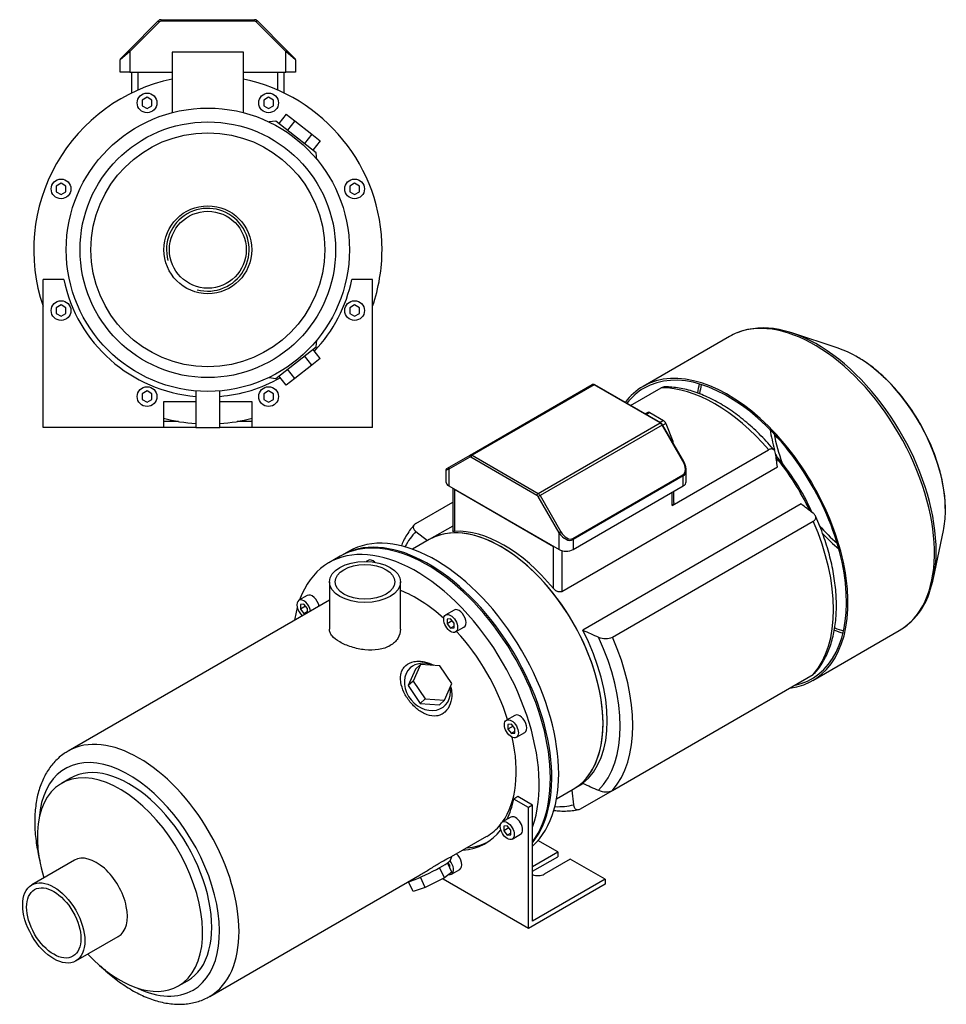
# Model space of a CAD drawing. Header units: millimetres. Extents: x 77 to 1181, y 10 to 760.
# Tile 2 of 2: x 711 to 1181, y 10 to 508. Entities that reach past the tile are written whole.
import ezdxf

# ---------------------------------------------------------------- set-up
doc = ezdxf.new("R2010")
doc.units = ezdxf.units.MM
for name, color, linetype in [('BASETTA_MEC_90_T', 7, 'Continuous'), ('CARCASSA_MEC_90-', 7, 'Continuous'), ('COPRIVENTOLA_MEC', 7, 'Continuous'), ('CORPO_MH_3-5_[8]', 7, 'Continuous'), ('FLANGIA_MOTORE_T', 7, 'Continuous'), ('STAFFA_3-5-9_INT', 7, 'Continuous'), ('螺栓_：_六角头_-_M20.0', 7, 'Continuous')]:
    doc.layers.add(name, color=color, linetype=linetype)

# ---------------------------------------------------------------- blocks, each defined once
blk = doc.blocks.new('SE')
at = {"layer": 'BASETTA_MEC_90_T', "color": 7, "linetype": 'Continuous'}
for p, q in [((939.29, 287.81), (1001.09, 323.49)), ((1002.09, 323.4), (940.29, 287.71)), ((1035.57, 304.07), (1002.09, 323.4)), ((1035.97, 304.11), (1002.49, 323.44)), ((973.77, 268.39), (1035.57, 304.07)), ((1036.57, 303.01), (974.77, 267.33)), ((1036.86, 303.18), (1036.57, 303.01)), ((1047.16, 284.67), (1036.57, 303.01)), ((1047.45, 284.83), (1036.86, 303.18)), ((939.12, 286.79), (928.53, 280.68)), ((928.7, 281.7), (939.29, 287.81)), ((973.2, 267.41), (939.72, 286.73)), ((940.29, 287.71), (973.77, 268.39)), ((1047.16, 284.67), (1047.45, 284.83)), ((927.07, 280.3), (927.07, 274.25)), ((927.47, 280.99), (928.7, 281.7)), ((928.53, 280.68), (928.53, 272.21)), ((1048.79, 274.25), (1048.79, 280.3)), ((991.3, 245.56), (1047.16, 277.81)), ((1047.33, 277.25), (991.46, 245)), ((1047.33, 272.21), (1047.33, 277.25)), ((928.53, 272.21), (984.39, 239.96)), ((991.46, 239.96), (1047.33, 272.21)), ((974.77, 267.33), (973.8, 266.77)), ((984.39, 248.43), (973.8, 266.77)), ((974.77, 267.33), (985.36, 248.98)), ((985.36, 248.98), (984.39, 248.43)), ((984.39, 239.96), (984.39, 248.43)), ((991.46, 245), (991.46, 239.96))]:
    blk.add_line(p, q, dxfattribs=at)
for centre, radius, start, end in [((1001.74, 322.27), 1.38, 57.1582, 117.9799), ((1034.62, 301.92), 2.57, 29.4692, 58.4279), ((1039.93, 280.21), 8.83, 3.3627, 31.5637), ((927.87, 280.3), 0.8, 120, 174.5753)]:
    blk.add_arc(centre, radius, start, end, dxfattribs=at)
for centre, major_axis, ratio, start_param, end_param in [((1002.09, 321.76), (1, -1.73), 0.57735, 2.356194, 3.141593), ((1002.09, 322.74), (-0.4, -0.693), 0.57735, 3.141593, 3.926991), ((1035.57, 303.41), (-0.4, -0.693), 0.57735, 3.157534, 3.926991), ((1035.57, 302.43), (-1, 1.73), 0.57735, 4.712389, 5.497787), ((939.69, 287.12), (-0.4, 0.693), 0.816497, 0, 1.570796), ((939.72, 285.76), (0.6, -1.04), 0.57735, 2.356194, 3.141593), ((940.29, 286.08), (-1, 1.73), 0.57735, 5.497787, 6.283185), ((940.29, 287.06), (0.4, 0.693), 0.57735, 0.785398, 2.356194), ((1044.19, 282.95), (2.97, -5.14), 0.57735, 0, 1.570796), ((932.07, 282.72), (5, 2.44), 0.074688, 3.097903, 3.890534), ((929.1, 281.01), (0.4, -0.693), 0.816497, 3.141593, 4.712389), ((1043.79, 282.72), (-3.71, 5.36), 0.624963, 3.090017, 3.875415), ((1043.79, 282.72), (-3.71, 5.36), 0.624963, 3.875415, 3.944688), ((932.07, 274.25), (5, 0), 0.57735, 3.141593, 3.926991), ((1046.76, 277.58), (0.4, -0.693), 0.57735, 0.785398, 1.570796), ((1043.79, 274.25), (-5, 0), 0.57735, 2.356194, 3.141593), ((973.77, 267.73), (0.4, 0.693), 0.57735, 0.785398, 2.356194), ((973.2, 266.43), (-0.6, 1.04), 0.57735, 4.712389, 5.497787), ((973.77, 266.75), (-1, 1.73), 0.57735, 4.712389, 5.497787), ((987.93, 250.47), (3.71, -5.36), 0.624963, 4.660813, 6.231609), ((988.33, 250.7), (-2.97, 5.14), 0.57735, 1.570796, 3.141593), ((990.9, 245.32), (-0.4, 0.693), 0.57735, 3.926991, 4.712389), ((987.93, 242), (5, 0), 0.57735, 3.926991, 5.497787)]:
    blk.add_ellipse(centre, major_axis=major_axis, ratio=ratio, start_param=start_param, end_param=end_param, dxfattribs=at)
at = {"layer": 'CARCASSA_MEC_90-', "color": 7, "linetype": 'Continuous'}
for p, q in [((1020.63, 312.96), (1036.15, 321.92)), ((1041.67, 262.24), (1090.59, 290.48)), ((985.81, 218.75), (1095.06, 281.82)), ((930.48, 271.09), (930.48, 249.41)), ((931.36, 270.58), (981.57, 241.59)), ((931.36, 270.58), (931.36, 249.18)), ((1042.55, 263.83), (1042.55, 269.45)), ((1041.67, 262.24), (1041.67, 268.95)), ((911.79, 253.15), (930.48, 263.94)), ((1107.03, 263.05), (996.37, 199.16)), ((1011.48, 195.59), (1113.21, 254.33)), ((930.48, 251.9), (918.55, 245.01)), ((911.87, 249.08), (917.79, 244.57)), ((981.57, 220.19), (981.57, 241.59)), ((985.81, 239.39), (985.81, 218.75)), ((1011.48, 118.03), (1113.21, 176.76)), ((991.55, 118.57), (996.61, 121.49)), ((990.79, 118.13), (991.74, 110.75)), ((995.22, 108.64), (1011.48, 118.03))]:
    blk.add_line(p, q, dxfattribs=at)
for centre, radius, start, end in [((-217.41, 97.59), 1325.33, 7.99073, 8.29024), ((573.23, -442.85), 885.01, 52.40707, 52.9039), ((1534.34, 1419.64), 1333.78, 246.21251, 246.59049), ((1008.01, 203.43), 8.57, 245.3325, 293.8877), ((1534.34, 1342.07), 1333.78, 246.21251, 246.59049), ((1008.01, 125.82), 8.53, 245.2115, 294.0087)]:
    blk.add_arc(centre, radius, start, end, dxfattribs=at)
for centre, major_axis, start_param, end_param in [((1063.37, 244.32), (-42.5, 73.61), 5.027726, 5.967849), ((1072.07, 249.35), (-35, 60.62), 4.541703, 5.033558), ((1069.95, 248.13), (-36.5, 63.22), 4.565704, 5.004153), ((955.05, 181.79), (-36.5, 63.22), 3.141593, 6.283185), ((1063.37, 244.32), (42.5, -73.61), 0.192432, 1.378365), ((956.46, 182.6), (-36.5, 63.22), 4.989935, 6.005639), ((958.15, 183.58), (-40.43, 70.03), 0.157586, 0.350233), ((957.17, 183.01), (36.5, -63.22), 0.076912, 1.493884), ((958.15, 183.58), (40.43, -70.03), 0.157586, 1.41321), ((961.63, 185.59), (42.5, -73.61), 0.192432, 1.378365), ((958.15, 183.58), (40.43, -70.03), 5.932952, 6.125599)]:
    blk.add_ellipse(centre, major_axis=major_axis, ratio=0.57735, start_param=start_param, end_param=end_param, dxfattribs=at)
for points, knots in [([(1036.15, 321.92), (1036.37, 322.04), (1036.58, 322.14), (1037.01, 322.28), (1037.22, 322.33), (1037.46, 322.35), (1037.51, 322.35), (1037.56, 322.35)], [0, 0, 0, 0, 0.125, 0.125, 0.25, 0.25, 0.2808438, 0.2808438, 0.2808438, 0.2808438]), ([(1093.45, 290.24), (1093.17, 290.56), (1091.9, 292.08), (1089.3, 294.96), (1085.83, 298.54), (1082.24, 301.94), (1078.58, 305.11), (1074.85, 308.06), (1071.07, 310.76), (1067.26, 313.2), (1063.41, 315.38), (1059.56, 317.28), (1055.71, 318.9), (1051.88, 320.22), (1048.08, 321.23), (1044.36, 321.93), (1040.76, 322.32), (1038.69, 322.33), (1037.55, 322.33)], [0, 0, 0, 0, 0.014879, 0.080926, 0.147026, 0.213183, 0.279407, 0.3457, 0.412067, 0.478505, 0.545004, 0.611548, 0.678098, 0.744595, 0.810969, 0.877127, 0.942965, 1, 1, 1, 1]), ([(1094.07, 288.68), (1094.01, 289.15), (1093.88, 289.55), (1093.59, 290.06), (1093.48, 290.22), (1093.23, 290.48), (1093.09, 290.59), (1092.78, 290.77), (1092.61, 290.84), (1092.26, 290.91), (1092.07, 290.93), (1091.67, 290.89), (1091.46, 290.85), (1091.03, 290.71), (1090.81, 290.61), (1090.59, 290.48)], [0, 0, 0, 0, 0.25, 0.25, 0.375, 0.375, 0.5, 0.5, 0.625, 0.625, 0.75, 0.75, 0.875, 0.875, 1, 1, 1, 1]), ([(1042.55, 263.82), (1042.55, 263.68), (1042.53, 263.53), (1042.47, 263.23), (1042.42, 263.08), (1042.27, 262.79), (1042.17, 262.66), (1041.95, 262.43), (1041.82, 262.32), (1041.67, 262.24)], [0.5149041, 0.5149041, 0.5149041, 0.5149041, 0.625, 0.625, 0.75, 0.75, 0.875, 0.875, 1, 1, 1, 1]), ([(1113.21, 254.33), (1113.44, 254.46), (1113.64, 254.61), (1113.98, 254.92), (1114.11, 255.09), (1114.33, 255.44), (1114.4, 255.62), (1114.48, 255.99), (1114.49, 256.17), (1114.46, 256.54), (1114.42, 256.72), (1114.28, 257.09), (1114.18, 257.26), (1113.95, 257.6), (1113.81, 257.77), (1113.5, 258.1), (1113.32, 258.25), (1113.13, 258.4)], [0, 0, 0, 0, 0.125, 0.125, 0.25, 0.25, 0.375, 0.375, 0.5, 0.5, 0.625, 0.625, 0.75, 0.75, 0.875, 0.875, 1, 1, 1, 1]), ([(1113.97, 177.39), (1114.67, 178.2), (1115.93, 179.68), (1117.79, 182.46), (1119.49, 185.51), (1120.98, 188.82), (1122.24, 192.34), (1123.27, 196.08), (1124.06, 200), (1124.6, 204.1), (1124.91, 208.35), (1124.97, 212.74), (1124.79, 217.25), (1124.37, 221.86), (1123.71, 226.55), (1122.82, 231.3), (1121.7, 236.1), (1120.36, 240.92), (1118.79, 245.77), (1117.03, 250.56), (1115.46, 254.43), (1114.55, 256.44), (1114.27, 257.04)], [0, 0, 0, 0, 0.04398, 0.094366, 0.145167, 0.196394, 0.248017, 0.299976, 0.352196, 0.404601, 0.457124, 0.509707, 0.562307, 0.614889, 0.667438, 0.719947, 0.772412, 0.824834, 0.877216, 0.929563, 0.981881, 1, 1, 1, 1]), ([(911.04, 252.53), (910.34, 251.71), (909.08, 250.23), (907.21, 247.45), (905.63, 244.61), (904.73, 242.66), (904.35, 241.77)], [0, 0, 0, 0, 0.0440522, 0.0944414, 0.1452462, 0.1859183, 0.1859183, 0.1859183, 0.1859183]), ([(911.79, 253.15), (911.56, 253.02), (911.36, 252.87), (911.03, 252.56), (910.89, 252.39), (910.68, 252.04), (910.6, 251.86), (910.52, 251.49), (910.51, 251.31), (910.54, 250.94), (910.59, 250.76), (910.73, 250.39), (910.82, 250.22), (911.05, 249.87), (911.19, 249.71), (911.5, 249.38), (911.68, 249.23), (911.87, 249.08)], [0, 0, 0, 0, 0.125, 0.125, 0.25, 0.25, 0.375, 0.375, 0.5, 0.5, 0.625, 0.625, 0.75, 0.75, 0.875, 0.875, 1, 1, 1, 1]), ([(931.36, 249.18), (931.1, 249.16), (930.89, 249.17), (930.66, 249.22), (930.6, 249.24), (930.52, 249.3), (930.49, 249.33), (930.48, 249.38), (930.48, 249.39), (930.48, 249.4)], [0, 0, 0, 0, 0.25, 0.25, 0.375, 0.375, 0.5, 0.5, 0.5237308, 0.5237308, 0.5237308, 0.5237308]), ([(985.81, 218.75), (985.66, 218.66), (985.49, 218.6), (985.14, 218.51), (984.95, 218.49), (984.57, 218.49), (984.37, 218.51), (983.97, 218.59), (983.78, 218.65), (983.39, 218.79), (983.2, 218.88), (982.83, 219.09), (982.65, 219.2), (982.13, 219.58), (981.83, 219.87), (981.57, 220.19)], [0, 0, 0, 0, 0.125, 0.125, 0.25, 0.25, 0.375, 0.375, 0.5, 0.5, 0.625, 0.625, 0.75, 0.75, 1, 1, 1, 1]), ([(1113.99, 177.38), (1113.93, 177.32), (1113.87, 177.26), (1113.64, 177.04), (1113.44, 176.9), (1113.21, 176.76)], [0.828794, 0.828794, 0.828794, 0.828794, 0.875, 0.875, 1, 1, 1, 1]), ([(991.74, 110.75), (991.8, 110.26), (991.92, 109.83), (992.19, 109.27), (992.3, 109.1), (992.54, 108.8), (992.68, 108.67), (992.98, 108.45), (993.15, 108.37), (993.51, 108.26), (993.7, 108.23), (994.11, 108.24), (994.32, 108.27), (994.77, 108.41), (994.99, 108.51), (995.22, 108.64)], [0, 0, 0, 0, 0.25, 0.25, 0.375, 0.375, 0.5, 0.5, 0.625, 0.625, 0.75, 0.75, 0.875, 0.875, 1, 1, 1, 1]), ([(981.6, 107.9), (982.4, 107.8), (984.42, 107.6), (987.57, 107.51), (991.09, 107.72), (993.13, 108.07), (994.31, 108.29)], [0.8135131, 0.8135131, 0.8135131, 0.8135131, 0.8475335, 0.8994286, 0.9509192, 1, 1, 1, 1])]:
    blk.add_open_spline(points, degree=3, knots=knots, dxfattribs=at)
at = {"layer": 'COPRIVENTOLA_MEC', "color": 7, "linetype": 'Continuous'}
for p, q in [((1125.8, 341.96), (1102.38, 349.66)), ((1070.78, 347.91), (1026.95, 322.6)), ((1174.1, 225.44), (1179.13, 249.57)), ((1112.95, 173.65), (1156.78, 198.95))]:
    blk.add_line(p, q, dxfattribs=at)
for centre, radius, start, end in [((1087.83, 315.86), 36.37, 77.5065, 111.0428), ((1138.36, 229.36), 35.52, 300.9865, 343.637)]:
    blk.add_arc(centre, radius, start, end, dxfattribs=at)
for centre, major_axis, start_param, end_param in [((1113.78, 273.43), (43, -74.48), 0, 3.058565), ((1113.78, 273.43), (43, -74.48), 3.058565, 3.141593), ((1115.07, 274.18), (-42.69, 73.94), 5.463663, 5.821224), ((1115.07, 274.18), (-42.69, 73.94), 3.919625, 5.463663), ((1135.24, 285.82), (31.75, -54.99), -3.946679, -3.715101), ((1135.24, 285.82), (31.75, -54.99), 0.773996, 2.336506), ((1069.95, 248.13), (-43, 74.48), 2.896558, 6.283185), ((1069.95, 248.13), (-42.5, 73.61), 2.949161, 6.283185), ((1069.95, 248.13), (-43, 74.48), 0, 0.241113), ((1069.95, 248.13), (-42.5, 73.61), 0, 0.233977), ((1113.78, 273.43), (-42.5, 73.61), 0.54173, 0.616466), ((1114.64, 273.93), (42.29, -73.25), 3.692759, 3.768332), ((1134.81, 285.57), (-31.35, 54.3), 0.982408, 1.163146), ((1135.36, 285.89), (30.56, -52.93), 4.161301, 4.429339), ((1134.81, 285.57), (-31.35, 54.3), 1.201171, 1.219495), ((1135.24, 285.82), (31.75, -54.99), 0.573508, 0.773996), ((1135.36, 285.89), (30.56, -52.93), 5.039578, 5.263477), ((1134.81, 285.57), (-31.35, 54.3), -4.320213, -4.124001), ((1115.07, 274.18), (-42.69, 73.94), 3.613484, 3.919625), ((1114.64, 273.93), (42.29, -73.25), -0.626981, -0.551166), ((1113.78, 273.43), (-42.5, 73.61), -3.758, -3.683323)]:
    blk.add_ellipse(centre, major_axis=major_axis, ratio=0.57735, start_param=start_param, end_param=end_param, dxfattribs=at)
blk.add_open_spline([(1180.16, 259.53), (1180.15, 260.88), (1180.13, 263.2), (1179.81, 267.19), (1179.27, 271.22), (1178.49, 275.35), (1177.48, 279.51), (1176.25, 283.71), (1174.81, 287.91), (1173.16, 292.09), (1171.31, 296.24), (1169.28, 300.33), (1167.07, 304.34), (1164.69, 308.25), (1162.16, 312.05), (1159.48, 315.72), (1156.68, 319.23), (1153.76, 322.56), (1150.74, 325.71), (1147.63, 328.65), (1144.44, 331.39), (1141.22, 333.85), (1138.45, 335.78), (1136.92, 336.67), (1136.35, 337.01)], degree=3, knots=[0, 0, 0, 0, 0.044783, 0.091558, 0.13831, 0.185029, 0.231713, 0.278363, 0.324982, 0.371576, 0.418149, 0.464708, 0.51126, 0.557811, 0.604367, 0.650933, 0.697517, 0.744125, 0.790764, 0.837439, 0.884157, 0.930922, 0.977734, 1, 1, 1, 1], dxfattribs=at)
at = {"layer": 'CORPO_MH_3-5_[8]', "color": 7, "linetype": 'Continuous'}
for p, q in [((873.45, 236.58), (867.79, 233.31)), ((887.63, 234.51), (886.7, 233.98)), ((868.04, 223.59), (868.04, 199.59)), ((904.04, 199.59), (904.04, 223.59)), ((856.83, 216.73), (852.58, 214.28)), ((868.04, 214.4), (735.61, 137.94)), ((855.08, 212.31), (853.32, 212.15)), ((853.32, 212.15), (853.32, 209.79)), ((855.9, 211.29), (853.32, 209.79)), ((853.32, 209.79), (855.08, 207.59)), ((856.85, 210.11), (855.08, 212.31)), ((856.85, 207.94), (856.85, 210.11)), ((856.85, 208.61), (855.08, 207.59)), ((855.08, 207.59), (856.46, 207.71)), ((931.2, 209.36), (926.96, 206.91)), ((929.46, 204.94), (927.69, 204.78)), ((927.69, 204.78), (927.69, 202.42)), ((931.22, 202.74), (929.46, 204.94)), ((930.28, 203.92), (927.69, 202.42)), ((927.69, 202.42), (929.46, 200.22)), ((931.22, 201.25), (929.46, 200.22)), ((929.46, 200.22), (931.22, 200.38)), ((931.22, 200.38), (931.22, 202.74)), ((931.96, 198.25), (936.2, 200.7)), ((914.17, 181.8), (910.51, 173.4)), ((914.17, 181.8), (911.56, 179.45)), ((923.94, 181.16), (914.17, 181.8)), ((930.05, 172.12), (923.94, 181.16)), ((911.56, 179.45), (907.89, 171.05)), ((910.51, 173.4), (907.89, 171.05)), ((907.89, 171.05), (914.01, 162.01)), ((910.51, 173.4), (916.62, 164.36)), ((926.39, 163.72), (930.05, 172.12)), ((916.62, 164.36), (914.01, 162.01)), ((914.01, 162.01), (923.78, 161.36)), ((916.62, 164.36), (926.39, 163.72)), ((926.39, 163.72), (923.78, 161.36)), ((962, 156), (957.76, 153.55)), ((960.26, 151.58), (958.49, 151.42)), ((958.49, 151.42), (958.49, 149.07)), ((961.08, 150.56), (958.49, 149.07)), ((962.03, 149.38), (960.26, 151.58)), ((958.49, 149.07), (960.26, 146.87)), ((962.03, 147.89), (960.26, 146.87)), ((960.26, 146.87), (962.03, 147.02)), ((962.03, 147.02), (962.03, 149.38)), ((962.76, 144.89), (967, 147.34)), ((736.91, 124.26), (732.27, 121.58)), ((929.96, 84.45), (947.79, 94.75)), ((738.8, 82.62), (717.23, 70.17)), ((930.05, 76.61), (927.79, 81.26)), ((929.36, 82.66), (929.99, 84.45)), ((807.36, 13.67), (914, 75.24)), ((926.39, 73.73), (923.88, 78.88)), ((930.05, 76.61), (926.39, 73.73)), ((910.51, 66.87), (908.16, 71.7)), ((916.62, 68.86), (914.1, 74.03)), ((926.39, 73.73), (916.62, 68.86)), ((916.62, 68.86), (910.51, 66.87)), ((739.48, 31.63), (761.05, 44.09)), ((791.52, 18.96), (796.16, 21.63))]:
    blk.add_line(p, q, dxfattribs=at)
for centre, major_axis, ratio, start_param, end_param in [((917.57, 160.15), (44.13, -76.43), 0.57735, 0.241164, 3.141593), ((911.92, 156.88), (44.13, -76.43), 0.57735, 0.45581, 3.593987), ((890.13, 230.18), (2.5, -4.33), 0.57735, 2.083393, 3.141593), ((855.08, 209.95), (-2.5, 4.33), 0.57735, 4.160308, 6.283185), ((859.33, 212.4), (2.5, -4.33), 0.57735, 1.018715, 3.141593), ((911.92, 156.88), (35.88, -62.14), 0.57735, 2.076031, 2.512145), ((911.92, 156.88), (44.13, -76.43), 0.57735, 3.660226, 3.763049), ((855.08, 209.95), (-2.5, 4.33), 0.57735, 0, 2.122878), ((933.7, 205.03), (2.5, -4.33), 0.57735, 0, 3.141593), ((911.92, 156.88), (35.88, -62.14), 0.57735, 1.202887, 1.938706), ((917.67, 170.41), (-8.7, 9.66), 0.810411, 0, 4.056698), ((917.67, 170.41), (-8.7, 9.66), 0.810411, 5.253429, 6.283185), ((964.5, 151.67), (2.5, -4.33), 0.57735, 0, 3.141593), ((771.48, 75.8), (-35.87, 62.14), 0.57735, 3.142561, 6.283185), ((911.92, 156.88), (35.88, -62.14), 0.57735, 0.25816, 1.065562), ((766.53, 72.95), (32.38, -56.08), 0.57735, 0, 3.835482), ((771.48, 75.8), (-35.87, 62.14), 0.57735, 0, 0.000083), ((766.53, 72.95), (29.63, -51.31), 0.57735, 0, 3.141593), ((761.9, 70.27), (29.62, -51.31), 0.57735, 0, 4.327423), ((911.92, 156.88), (35.88, -62.14), 0.57735, 0, 0.21901), ((749.92, 63.36), (11.13, -19.27), 0.57735, 0, 3.141593), ((917.67, 77.11), (11.69, 5.69), 0.099506, 3.627919, 6.183016), ((761.9, 70.27), (29.62, -51.31), 0.57735, 5.097355, 6.283185), ((766.53, 72.95), (32.38, -56.08), 0.57735, 5.589296, 6.283185)]:
    blk.add_ellipse(centre, major_axis=major_axis, ratio=ratio, start_param=start_param, end_param=end_param, dxfattribs=at)
for centre, major_axis in [((886.04, 223.59), (-18, 0)), ((886.04, 223.59), (-15.15, 0)), ((929.46, 202.58), (-2.5, 4.33)), ((960.26, 149.22), (-2.5, 4.33)), ((728.35, 50.9), (11.13, -19.27)), ((728.35, 50.9), (9.74, -16.87))]:
    blk.add_ellipse(centre, major_axis=major_axis, ratio=0.57735, dxfattribs=at)
for points, knots in [([(904.04, 199.59), (904.04, 199.59), (904.04, 199.59), (904.03, 198), (903.57, 196.39), (901.78, 193.54), (900.44, 192.27), (897.94, 190.83), (897.01, 190.41), (895.05, 189.75), (894.01, 189.5), (890.73, 188.98), (888.39, 188.96), (884.86, 189.33), (883.69, 189.51), (881.4, 190), (880.25, 190.3), (878.08, 190.99), (877.04, 191.38), (875.07, 192.23), (874.15, 192.69), (871.65, 194.13), (870.3, 195.2), (868.95, 196.82), (868.61, 197.38), (868.15, 198.48), (868.04, 199.03), (868.04, 199.59), (868.04, 199.59), (868.04, 199.6)], [0.1249858, 0.1249858, 0.1249858, 0.1249858, 0.125, 0.125, 0.1875, 0.1875, 0.25, 0.25, 0.28125, 0.28125, 0.3125, 0.3125, 0.375, 0.375, 0.40625, 0.40625, 0.4375, 0.4375, 0.46875, 0.46875, 0.5, 0.5, 0.5625, 0.5625, 0.59375, 0.59375, 0.625, 0.625, 0.6251231, 0.6251231, 0.6251231, 0.6251231]), ([(926.53, 157.69), (925.93, 157.16), (925.28, 156.73), (923.87, 156.08), (923.11, 155.86), (920.78, 155.53), (919.12, 155.75), (916.7, 156.6), (915.89, 156.97), (914.33, 157.84), (913.57, 158.34), (911.35, 160.05), (910, 161.39), (907.59, 164.41), (906.59, 166.01), (905.01, 169.37), (904.47, 171.06), (904.08, 173.57), (904.03, 174.38), (904.09, 175.95), (904.2, 176.73), (904.61, 178.19), (904.89, 178.87), (905.65, 180.13), (906.13, 180.72), (907.82, 182.23), (909.31, 182.93), (911.8, 183.41), (912.68, 183.48), (914.46, 183.43), (915.37, 183.32), (917.86, 182.78), (919.41, 182.19), (920.85, 181.39)], [0, 0, 0, 0, 0.03125, 0.03125, 0.0625, 0.0625, 0.125, 0.125, 0.15625, 0.15625, 0.1875, 0.1875, 0.25, 0.25, 0.3125, 0.3125, 0.375, 0.375, 0.40625, 0.40625, 0.4375, 0.4375, 0.46875, 0.46875, 0.5, 0.5, 0.5625, 0.5625, 0.59375, 0.59375, 0.625, 0.625, 0.6792325, 0.6792325, 0.6792325, 0.6792325]), ([(929.43, 170.57), (929.75, 169.41), (929.93, 168.22), (930.06, 165.24), (929.8, 163.42), (928.65, 160.21), (927.73, 158.76), (926.53, 157.69)], [0.8346005, 0.8346005, 0.8346005, 0.8346005, 0.875, 0.875, 0.9375, 0.9375, 1, 1, 1, 1]), ([(735.62, 137.92), (734.86, 137.47), (733.4, 136.6), (731.11, 134.79), (728.89, 132.66), (726.85, 130.26), (725.03, 127.62), (723.41, 124.74), (722.02, 121.62), (720.86, 118.29), (719.94, 114.76), (719.27, 111.03), (718.84, 107.14), (718.66, 103.11), (718.74, 98.95), (719.06, 94.69), (719.62, 90.35), (720.37, 86.23), (720.99, 83.55), (721.29, 82.35)], [0, 0, 0, 0, 0.0159961, 0.0362865, 0.0566156, 0.0770741, 0.0977368, 0.1186553, 0.1398526, 0.161322, 0.1830315, 0.2049322, 0.2269693, 0.2490907, 0.2712536, 0.2934216, 0.3155729, 0.3376974, 0.3556002, 0.3556002, 0.3556002, 0.3556002]), ([(914, 75.24), (914.07, 75.28), (914.14, 75.32), (914.98, 75.8), (915.76, 76.27), (917.34, 77.24), (918.16, 77.75), (919.79, 78.77), (920.59, 79.28), (922.17, 80.26), (922.96, 80.74), (925.18, 82.08), (926.51, 82.83), (928.04, 83.62), (928.48, 83.84), (929.2, 84.17), (929.47, 84.29), (929.89, 84.46), (930, 84.49), (929.99, 84.48)], [0.3721818, 0.3721818, 0.3721818, 0.3721818, 0.375, 0.375, 0.40625, 0.40625, 0.4375, 0.4375, 0.46875, 0.46875, 0.5, 0.5, 0.5625, 0.5625, 0.59375, 0.59375, 0.625, 0.625, 0.6619883, 0.6619883, 0.6619883, 0.6619883]), ([(751.97, 29.14), (752.08, 29.03), (753.3, 27.86), (755.65, 25.71), (759.08, 22.88), (762.57, 20.28), (766.12, 17.94), (769.72, 15.86), (773.33, 14.06), (776.96, 12.55), (780.58, 11.35), (784.17, 10.46), (787.71, 9.89), (791.18, 9.65), (794.55, 9.74), (797.81, 10.15), (800.93, 10.87), (803.86, 11.91), (806.08, 12.9), (807.12, 13.55), (807.38, 13.72)], [0.643455, 0.643455, 0.643455, 0.643455, 0.6457867, 0.6678868, 0.6900285, 0.7122146, 0.7344444, 0.7567131, 0.779009, 0.8013046, 0.8235607, 0.8457275, 0.8677451, 0.8895501, 0.9110879, 0.9323252, 0.9532601, 0.9739242, 0.9943793, 1, 1, 1, 1])]:
    blk.add_open_spline(points, degree=3, knots=knots, dxfattribs=at)
at = {"layer": 'FLANGIA_MOTORE_T', "color": 7, "linetype": 'Continuous'}
for p, q in [((918.55, 245.01), (910.11, 240.13)), ((877.69, 239.03), (874.15, 236.98)), ((983.11, 113.69), (991.55, 118.57))]:
    blk.add_line(p, q, dxfattribs=at)
for centre, major_axis, start_param, end_param in [((955.05, 181.79), (36.5, -63.22), 0, 3.141593), ((918.28, 160.56), (44.12, -76.43), 0.219659, 3.149605), ((921.81, 162.6), (44.12, -76.43), 0.121401, 3.141593)]:
    blk.add_ellipse(centre, major_axis=major_axis, ratio=0.57735, start_param=start_param, end_param=end_param, dxfattribs=at)
at = {"layer": 'STAFFA_3-5-9_INT', "color": 7, "linetype": 'Continuous'}
for p, q in [((963.52, 114.84), (961.39, 113.62)), ((970.96, 110.55), (963.52, 114.84)), ((968.84, 109.32), (961.39, 113.62)), ((970.96, 110.55), (968.84, 109.32)), ((970.96, 51.76), (970.96, 110.55)), ((968.84, 48.08), (968.84, 109.32)), ((959.88, 104.47), (955.64, 102.02)), ((958.14, 100.05), (956.37, 99.89)), ((956.37, 99.89), (956.37, 97.54)), ((959.91, 97.85), (958.14, 100.05)), ((958.96, 99.03), (956.37, 97.54)), ((956.37, 97.54), (958.14, 95.34)), ((959.91, 96.36), (958.14, 95.34)), ((958.14, 95.34), (959.91, 95.49)), ((959.91, 95.49), (959.91, 97.85)), ((960.64, 93.36), (964.88, 95.81)), ((983.69, 86.87), (973.71, 92.63)), ((970.96, 79.52), (983.69, 86.87)), ((983.69, 86.87), (983.69, 84.42)), ((928.15, 81.24), (927.88, 81.08)), ((929.1, 80.07), (928.02, 81.42)), ((929.1, 78.57), (929.1, 80.07)), ((970.96, 77.07), (983.69, 84.42)), ((990.05, 83.19), (976.9, 75.6)), ((1007.73, 72.99), (990.05, 83.19)), ((929.1, 78.57), (929.1, 78.57)), ((929.83, 75.58), (934.08, 78.03)), ((925.7, 72.99), (925.7, 73.39)), ((968.84, 48.08), (925.7, 72.99)), ((1007.73, 70.54), (968.84, 48.08)), ((1007.73, 72.99), (970.96, 51.76)), ((1007.73, 72.99), (1007.73, 70.54))]:
    blk.add_line(p, q, dxfattribs=at)
for centre, major_axis, start_param, end_param in [((909.79, 155.66), (-37.25, 64.52), 3.514775, 3.724263), ((962.38, 100.14), (-2.5, 4.33), 3.141593, 6.283185), ((909.79, 155.66), (-37.25, 64.52), 2.869041, 3.382098), ((911.92, 156.88), (-37.25, 64.52), 2.869041, 3.113115), ((931.58, 82.36), (-2.5, 4.33), 3.141593, 5.26447), ((927.33, 79.91), (2.5, -4.33), 0, 1.815566), ((927.33, 79.91), (2.5, -4.33), 5.830585, 6.283185), ((973.72, 77.44), (4.5, 0), 4.052757, 5.497787)]:
    blk.add_ellipse(centre, major_axis=major_axis, ratio=0.57735, start_param=start_param, end_param=end_param, dxfattribs=at)
blk.add_ellipse((958.14, 97.69), major_axis=(2.5, -4.33), ratio=0.57735, dxfattribs=at)
at = {"layer": '螺栓_：_六角头_-_M20.0', "color": 7, "linetype": 'Continuous'}
for p, q in [((1029.38, 309.45), (1028.05, 308.68)), ((1030.38, 309.35), (1028.64, 308.34)), ((1030.38, 309.35), (1037.32, 305.34)), ((1037.32, 305.34), (1035.58, 304.33)), ((1038.55, 303.82), (1037.01, 302.93)), ((1038.55, 303.82), (1042.02, 294.87)), ((1042.02, 294.87), (1041.75, 294.72))]:
    blk.add_line(p, q, dxfattribs=at)
for centre, major_axis, start_param, end_param in [((1030.38, 307.72), (1, -1.73), 2.356194, 3.141593), ((1037.32, 303.71), (-1, 1.73), 4.45059, 5.497787), ((1040.79, 294.76), (1, -1.73), 0.769923, 1.308997)]:
    blk.add_ellipse(centre, major_axis=major_axis, ratio=0.57735, start_param=start_param, end_param=end_param, dxfattribs=at)
blk = doc.blocks.new('SE4')
at = {"layer": 'BASETTA_MEC_90_T', "color": 7, "linetype": 'Continuous'}
for p, q in [((766.35, 492.75), (781.33, 507.73)), ((781.9, 507.16), (766.92, 492.18)), ((781.33, 507.73), (781.9, 507.16)), ((782.75, 508.31), (830.09, 508.31)), ((782.75, 508.31), (782.75, 507.51)), ((830.09, 507.51), (782.75, 507.51)), ((830.09, 508.31), (830.09, 507.51)), ((831.5, 507.73), (830.94, 507.16)), ((845.92, 492.18), (830.94, 507.16)), ((831.5, 507.73), (846.48, 492.75)), ((766.92, 492.18), (761.92, 487.98)), ((762.15, 488.55), (766.35, 492.75)), ((766.92, 492.18), (766.35, 492.75)), ((766.92, 492.18), (766.92, 481.81)), ((846.48, 492.75), (845.92, 492.18)), ((845.92, 481.81), (845.92, 492.18)), ((850.92, 487.98), (845.92, 492.18)), ((846.48, 492.75), (850.68, 488.55)), ((761.92, 481.81), (761.92, 487.98)), ((850.92, 487.98), (850.92, 481.81)), ((766.92, 481.81), (761.92, 481.81)), ((766.92, 481.81), (788.42, 481.81)), ((824.42, 481.81), (845.92, 481.81)), ((850.92, 481.81), (845.92, 481.81))]:
    blk.add_line(p, q, dxfattribs=at)
for centre, radius, start, end in [((782.75, 506.31), 2, 90, 135), ((782.75, 506.31), 1.2, 90, 135), ((830.09, 506.31), 2, 45, 90), ((830.09, 506.31), 1.2, 45, 90), ((762.72, 487.98), 0.8, 135, 180), ((850.12, 487.98), 0.8, 0, 45)]:
    blk.add_arc(centre, radius, start, end, dxfattribs=at)
at = {"layer": 'CARCASSA_MEC_90-', "color": 7, "linetype": 'Continuous'}
for p, q in [((767.92, 471.22), (767.92, 481.81)), ((770.92, 481.81), (788.42, 481.81)), ((770.92, 481.81), (770.92, 472.61)), ((824.42, 481.81), (841.92, 481.81)), ((841.92, 472.61), (841.92, 481.81)), ((844.92, 481.81), (844.92, 471.22))]:
    blk.add_line(p, q, dxfattribs=at)
at = {"layer": 'CORPO_MH_3-5_[8]', "color": 7, "linetype": 'Continuous'}
for p, q in [((824.42, 491.81), (788.42, 491.81)), ((788.42, 491.81), (788.42, 461.28)), ((824.42, 461.28), (824.42, 491.81)), ((775.61, 469.07), (773.11, 467.63)), ((778.11, 467.63), (775.61, 469.07)), ((837.22, 469.07), (834.72, 467.63)), ((839.72, 467.63), (837.22, 469.07)), ((773.11, 467.63), (773.11, 464.74)), ((773.11, 464.74), (775.61, 463.3)), ((775.61, 463.3), (778.11, 464.74)), ((778.11, 464.74), (778.11, 467.63)), ((834.72, 467.63), (834.72, 464.74)), ((834.72, 464.74), (837.22, 463.3)), ((837.22, 463.3), (839.72, 464.74)), ((839.72, 464.74), (839.72, 467.63)), ((846.1, 460.42), (842.41, 455.7)), ((846.1, 460.42), (850.43, 457.05)), ((840.81, 456.95), (837.45, 456.53)), ((861.3, 440.94), (840.81, 456.95)), ((850.43, 457.05), (846.73, 452.32)), ((850.43, 457.05), (859.07, 450.29)), ((859.07, 450.29), (855.38, 445.57)), ((859.07, 450.29), (863.39, 446.92)), ((863.39, 446.92), (859.7, 442.19)), ((861.71, 437.55), (861.3, 440.94)), ((732.05, 425.5), (729.55, 424.06)), ((729.55, 424.06), (729.55, 421.17)), ((734.55, 424.06), (732.05, 425.5)), ((734.55, 421.17), (734.55, 424.06)), ((880.79, 425.5), (878.29, 424.06)), ((878.29, 424.06), (878.29, 421.17)), ((883.29, 424.06), (880.79, 425.5)), ((883.29, 421.17), (883.29, 424.06)), ((729.55, 421.17), (732.05, 419.73)), ((732.05, 419.73), (734.55, 421.17)), ((878.29, 421.17), (880.79, 419.73)), ((880.79, 419.73), (883.29, 421.17)), ((861.3, 342.68), (861.71, 346.05)), ((840.81, 326.68), (861.3, 342.68)), ((863.39, 336.71), (859.7, 341.43)), ((859.07, 333.33), (855.38, 338.06)), ((863.39, 336.71), (859.07, 333.33)), ((850.43, 326.58), (846.73, 331.3)), ((859.07, 333.33), (850.43, 326.58)), ((837.42, 327.09), (840.81, 326.68)), ((846.1, 323.2), (842.41, 327.93)), ((850.43, 326.58), (846.1, 323.2)), ((800.42, 320.31), (800.42, 301.81)), ((812.42, 301.81), (812.42, 320.31)), ((800.42, 301.81), (812.42, 301.81))]:
    blk.add_line(p, q, dxfattribs=at)
for centre, radius in [((775.61, 466.18), 5), ((837.22, 466.18), 5), ((806.42, 391.81), 71.75), ((806.42, 391.81), 64.75), ((806.42, 391.81), 59.25), ((732.05, 422.62), 5), ((880.79, 422.62), 5), ((806.42, 391.81), 22.25), ((806.42, 391.81), 19.48)]:
    blk.add_circle(centre, radius, dxfattribs=at)
for radius, start, end in [(88.25, 101.769, 198.884), (88.25, 0, 78.231), (20.95, 255, 195), (88.25, 341.116, 360), (88.25, 255.2289, 266.1015), (88.25, 273.8985, 284.7711)]:
    blk.add_arc((806.42, 391.81), radius, start, end, dxfattribs=at)
at = {"layer": 'STAFFA_3-5-9_INT', "color": 7, "linetype": 'Continuous'}
for p, q in [((722.92, 301.81), (722.92, 376.81)), ((733.44, 376.81), (722.92, 376.81)), ((889.92, 376.81), (879.39, 376.81)), ((889.92, 301.81), (889.92, 376.81)), ((732.05, 363.89), (729.55, 362.45)), ((729.55, 362.45), (729.55, 359.56)), ((729.55, 359.56), (732.05, 358.12)), ((734.55, 362.45), (732.05, 363.89)), ((732.05, 358.12), (734.55, 359.56)), ((734.55, 359.56), (734.55, 362.45)), ((880.79, 363.89), (878.29, 362.45)), ((878.29, 362.45), (878.29, 359.56)), ((878.29, 359.56), (880.79, 358.12)), ((883.29, 362.45), (880.79, 363.89)), ((880.79, 358.12), (883.29, 359.56)), ((883.29, 359.56), (883.29, 362.45)), ((775.61, 320.33), (773.11, 318.88)), ((778.11, 318.88), (775.61, 320.33)), ((837.22, 320.33), (834.72, 318.88)), ((839.72, 318.88), (837.22, 320.33)), ((773.11, 318.88), (773.11, 316)), ((773.11, 316), (775.61, 314.55)), ((775.61, 314.55), (778.11, 316)), ((778.11, 316), (778.11, 318.88)), ((800.42, 314.81), (783.92, 314.81)), ((783.92, 314.81), (783.92, 301.81)), ((828.92, 314.81), (812.42, 314.81)), ((828.92, 301.81), (828.92, 314.81)), ((834.72, 318.88), (834.72, 316)), ((834.72, 316), (837.22, 314.55)), ((837.22, 314.55), (839.72, 316)), ((839.72, 316), (839.72, 318.88)), ((791.62, 304.81), (783.92, 304.81)), ((828.92, 304.81), (821.22, 304.81)), ((783.92, 301.81), (722.92, 301.81)), ((800.42, 301.81), (783.92, 301.81)), ((828.92, 301.81), (812.42, 301.81)), ((889.92, 301.81), (828.92, 301.81))]:
    blk.add_line(p, q, dxfattribs=at)
for centre in [(732.05, 361.01), (880.79, 361.01), (775.61, 317.44), (837.22, 317.44)]:
    blk.add_circle(centre, 5, dxfattribs=at)
for start, end in [(191.6155, 265.3806), (316.4672, 348.3845), (274.6194, 299.5328)]:
    blk.add_arc((806.42, 391.81), 74.5, start, end, dxfattribs=at)

msp = doc.modelspace()

# ---------------------------------------------------------------- block references
for name in ['SE4', 'SE']:
    msp.add_blockref(name, (0, 0))

doc.saveas('drawing.dxf')
